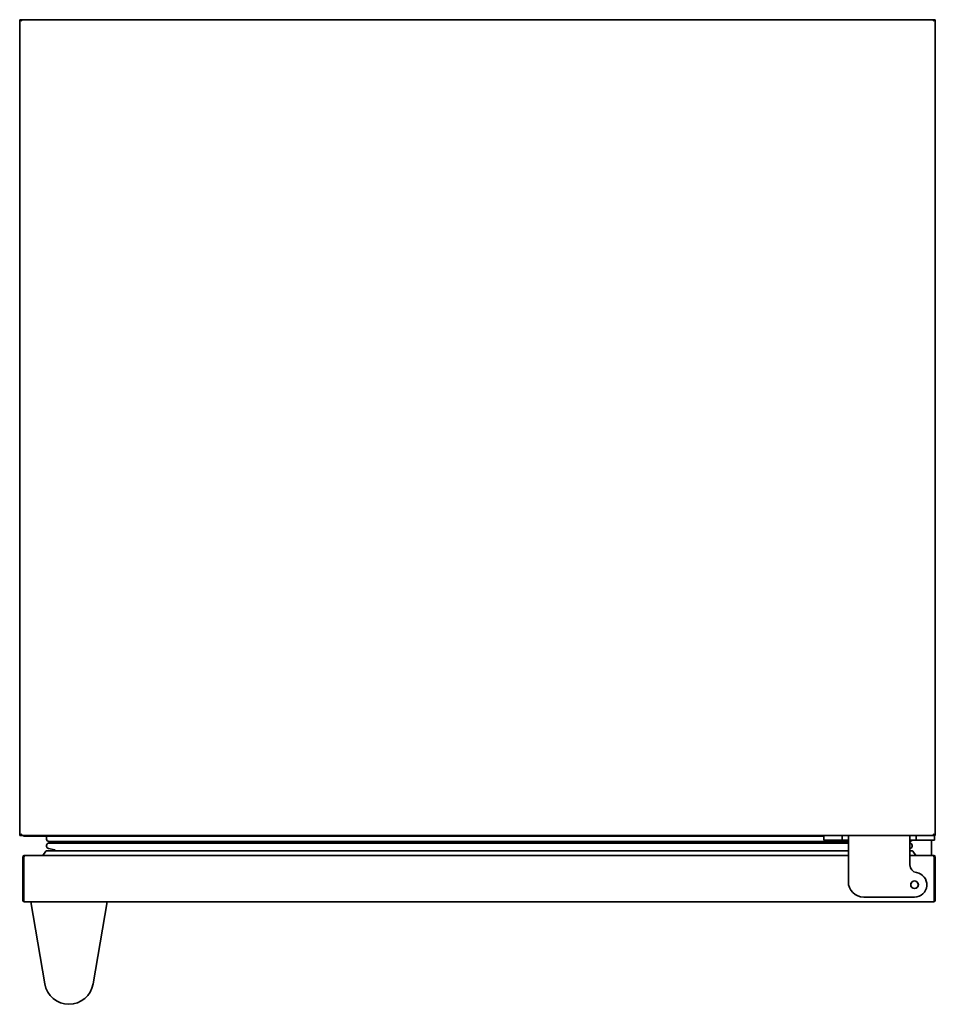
# Model space of a CAD drawing. Extents: x 5.3 to 59.4, y -5.7 to 59.8.
# Tile 5 of 5: x 5.3 to 28.7, y 34.6 to 59.8. Entities that reach past the tile are written whole.
import ezdxf

# ---------------------------------------------------------------- set-up
doc = ezdxf.new("R2010")
doc.units = 0
doc.header["$MEASUREMENT"] = 0

msp = doc.modelspace()

# ---------------------------------------------------------------- linework, layer by layer
at = {"color": 7, "lineweight": 35}
for p, q in [((5.288, 59.813), (5.288, 59.774)), ((5.288, 59.774), (5.288, 59.813)), ((5.288, 59.813), (5.327, 59.813)), ((5.288, 38.986), (5.288, 59.774)), ((5.335, 59.813), (5.327, 59.813)), ((5.327, 59.813), (5.327, 59.774)), ((5.327, 59.793), (5.33, 59.793)), ((5.335, 59.813), (28.665, 59.813)), ((28.674, 59.813), (28.665, 59.813)), ((28.671, 59.793), (28.674, 59.793)), ((28.674, 59.774), (28.674, 59.813)), ((28.674, 59.793), (28.674, 59.813)), ((28.674, 59.813), (28.713, 59.813)), ((28.713, 59.813), (28.713, 59.774)), ((28.713, 59.774), (28.713, 38.986)), ((5.288, 38.947), (5.288, 38.986)), ((5.288, 38.986), (5.288, 38.947)), ((5.288, 38.947), (5.327, 38.947)), ((5.327, 38.986), (5.327, 38.947)), ((5.33, 38.966), (5.327, 38.966)), ((5.327, 38.947), (6.557, 38.947)), ((5.335, 38.947), (5.327, 38.947)), ((25.864, 38.947), (5.335, 38.947)), ((5.386, 38.927), (5.386, 38.947)), ((5.386, 38.927), (5.78, 38.927)), ((5.977, 38.927), (5.78, 38.927)), ((25.859, 38.927), (5.977, 38.927)), ((5.977, 38.852), (5.977, 38.927)), ((26.489, 38.793), (6.036, 38.793)), ((6.134, 38.762), (6.134, 38.785)), ((6.539, 38.927), (6.677, 38.939)), ((6.557, 38.947), (6.587, 38.947)), ((6.685, 38.94), (25.859, 38.94)), ((6.764, 38.947), (6.764, 38.94)), ((25.859, 38.829), (25.859, 38.947)), ((25.859, 38.947), (25.898, 38.947)), ((25.898, 38.829), (25.859, 38.829)), ((26.292, 38.947), (25.898, 38.947)), ((25.898, 38.829), (26.292, 38.829)), ((26.292, 38.947), (26.331, 38.947)), ((26.331, 38.829), (26.292, 38.829)), ((28.226, 38.947), (26.326, 38.947)), ((26.37, 38.947), (26.331, 38.947)), ((26.331, 38.947), (26.331, 38.829)), ((26.331, 38.829), (26.37, 38.829)), ((26.37, 38.947), (26.449, 38.947)), ((26.37, 38.829), (26.449, 38.829)), ((26.449, 38.947), (28.103, 38.947)), ((26.449, 38.947), (26.451, 38.947)), ((26.489, 38.789), (26.489, 38.942)), ((26.489, 38.789), (26.489, 37.766)), ((28.063, 38.942), (28.063, 38.789)), ((28.063, 38.193), (28.063, 38.789)), ((28.103, 38.947), (28.181, 38.947)), ((28.103, 38.829), (28.181, 38.829)), ((28.221, 38.947), (28.181, 38.947)), ((28.181, 38.829), (28.221, 38.829)), ((28.221, 38.829), (28.221, 38.947)), ((28.221, 38.947), (28.26, 38.947)), ((28.26, 38.829), (28.221, 38.829)), ((28.654, 38.947), (28.26, 38.947)), ((28.26, 38.829), (28.654, 38.829)), ((28.615, 38.829), (28.615, 38.738)), ((28.654, 38.947), (28.693, 38.947)), ((28.693, 38.829), (28.654, 38.829)), ((28.674, 38.966), (28.671, 38.966)), ((28.674, 38.947), (28.674, 38.986)), ((28.674, 38.947), (28.674, 38.966)), ((28.713, 38.947), (28.674, 38.947)), ((28.693, 38.947), (28.693, 38.829)), ((28.713, 38.986), (28.713, 38.947)), ((5.878, 38.435), (5.959, 38.545)), ((5.975, 38.553), (26.489, 38.553)), ((5.977, 38.669), (5.977, 38.695)), ((6.184, 38.58), (6.025, 38.611)), ((6.036, 38.754), (26.489, 38.754)), ((6.193, 38.553), (6.193, 38.568)), ((28.063, 38.61), (28.069, 38.611)), ((28.063, 38.553), (28.119, 38.553)), ((28.117, 38.669), (28.117, 38.695)), ((28.216, 38.435), (28.134, 38.545)), ((28.615, 38.435), (28.615, 38.738)), ((5.366, 38.396), (5.366, 37.293)), ((5.366, 38.396), (5.386, 38.396)), ((5.386, 38.396), (5.386, 37.293)), ((5.395, 38.396), (5.395, 37.293)), ((5.406, 38.427), (5.406, 38.435)), ((5.406, 38.435), (5.414, 38.435)), ((26.489, 38.435), (5.414, 38.435)), ((28.665, 38.435), (28.063, 38.435)), ((28.665, 38.435), (28.674, 38.435)), ((28.674, 38.435), (28.674, 38.427)), ((28.685, 38.396), (28.685, 37.293)), ((28.693, 38.396), (28.713, 38.396)), ((28.693, 38.396), (28.693, 37.293)), ((28.713, 38.396), (28.713, 37.293)), ((5.386, 37.293), (5.366, 37.293)), ((26.882, 37.372), (28.181, 37.372)), ((28.713, 37.293), (28.693, 37.293)), ((5.406, 37.254), (28.674, 37.254)), ((5.406, 37.254), (5.406, 37.254)), ((5.593, 37.254), (5.573, 37.254)), ((5.573, 37.254), (5.931, 35.149)), ((7.502, 37.254), (5.593, 37.254)), ((7.164, 35.149), (7.523, 37.254)), ((7.523, 37.254), (7.502, 37.254))]:
    msp.add_line(p, q, dxfattribs=at)
for points in [[(5.327, 59.774), (5.331, 59.799), (5.333, 59.809), (5.334, 59.812), (5.335, 59.813), (5.335, 59.813)], [(28.665, 59.813), (28.666, 59.813), (28.666, 59.812), (28.667, 59.811), (28.668, 59.807), (28.67, 59.798), (28.674, 59.774)], [(5.335, 38.947), (5.335, 38.947), (5.335, 38.947), (5.334, 38.948), (5.333, 38.95), (5.332, 38.957), (5.33, 38.966), (5.327, 38.986)], [(26.449, 38.829), (26.466, 38.829), (26.474, 38.828), (26.478, 38.827), (26.482, 38.824), (26.485, 38.821), (26.487, 38.817), (26.488, 38.81), (26.488, 38.805), (26.489, 38.789)], [(26.458, 38.947), (26.474, 38.947), (26.48, 38.946), (26.485, 38.945), (26.487, 38.944), (26.488, 38.943), (26.489, 38.942)], [(28.063, 38.942), (28.064, 38.943), (28.065, 38.944), (28.069, 38.946), (28.076, 38.946), (28.093, 38.947), (28.103, 38.947)], [(28.103, 38.829), (28.088, 38.829), (28.081, 38.828), (28.075, 38.827), (28.071, 38.825), (28.068, 38.822), (28.066, 38.819), (28.064, 38.812), (28.064, 38.807), (28.063, 38.795)], [(28.674, 38.986), (28.67, 38.961), (28.668, 38.951), (28.666, 38.948), (28.666, 38.947), (28.665, 38.947)], [(5.414, 38.435), (5.412, 38.435), (5.409, 38.432), (5.406, 38.427), (5.401, 38.416), (5.395, 38.396)], [(28.685, 38.396), (28.679, 38.413), (28.676, 38.421), (28.673, 38.428), (28.669, 38.433), (28.667, 38.435), (28.665, 38.435)], [(5.395, 37.293), (5.398, 37.276), (5.4, 37.268), (5.403, 37.258), (5.404, 37.255), (5.405, 37.254), (5.406, 37.254)], [(28.674, 37.254), (28.674, 37.254), (28.675, 37.255), (28.676, 37.256), (28.677, 37.259), (28.679, 37.265), (28.681, 37.274), (28.685, 37.293)]]:
    msp.add_lwpolyline(points, dxfattribs=at)
for radius in [0.0984, 0.0965]:
    msp.add_circle((28.181, 37.687), radius, dxfattribs=at)
for centre, radius, start, end in [((6.036, 38.852), 0.0591, 180, 270), ((6.126, 38.785), 0.00787, 0, 90), ((6.685, 38.841), 0.0984, 90, 95), ((28.058, 38.852), 0.0591, 275.4805, 336.4218), ((5.975, 38.533), 0.0197, 90, 143.5238), ((6.036, 38.695), 0.0591, 90, 180), ((6.036, 38.669), 0.0591, 180, 259), ((6.126, 38.762), 0.00787, 270, 359.9996), ((6.181, 38.568), 0.0118, 0, 79), ((28.058, 38.695), 0.0591, 0.0001, 84.5443), ((28.058, 38.669), 0.0591, 281, 0), ((28.119, 38.533), 0.0197, 36.4762, 90), ((5.406, 38.396), 0.0394, 90, 180), ((5.406, 38.396), 0.0197, 104.7404, 180), ((5.856, 38.253), 0.483, 160.435, 162.8537), ((28.674, 38.396), 0.0394, 0, 90), ((28.674, 38.396), 0.0197, 0, 75.2616), ((28.26, 38.193), 0.197, 180, 261.1501), ((28.181, 37.687), 0.315, 270, 81.1501), ((26.882, 37.766), 0.394, 180, 270), ((5.406, 37.293), 0.0394, 180, 270), ((5.406, 37.293), 0.0197, 180, 246.336), ((6.213, 37.439), 0.831, 190.1134, 191.3782), ((28.674, 37.293), 0.0394, 270, 360), ((28.674, 37.293), 0.0197, 293.6639, 0), ((6.548, 35.254), 0.625, 189.6754, 350.3246)]:
    msp.add_arc(centre, radius, start, end, dxfattribs=at)

doc.saveas('drawing.dxf')
